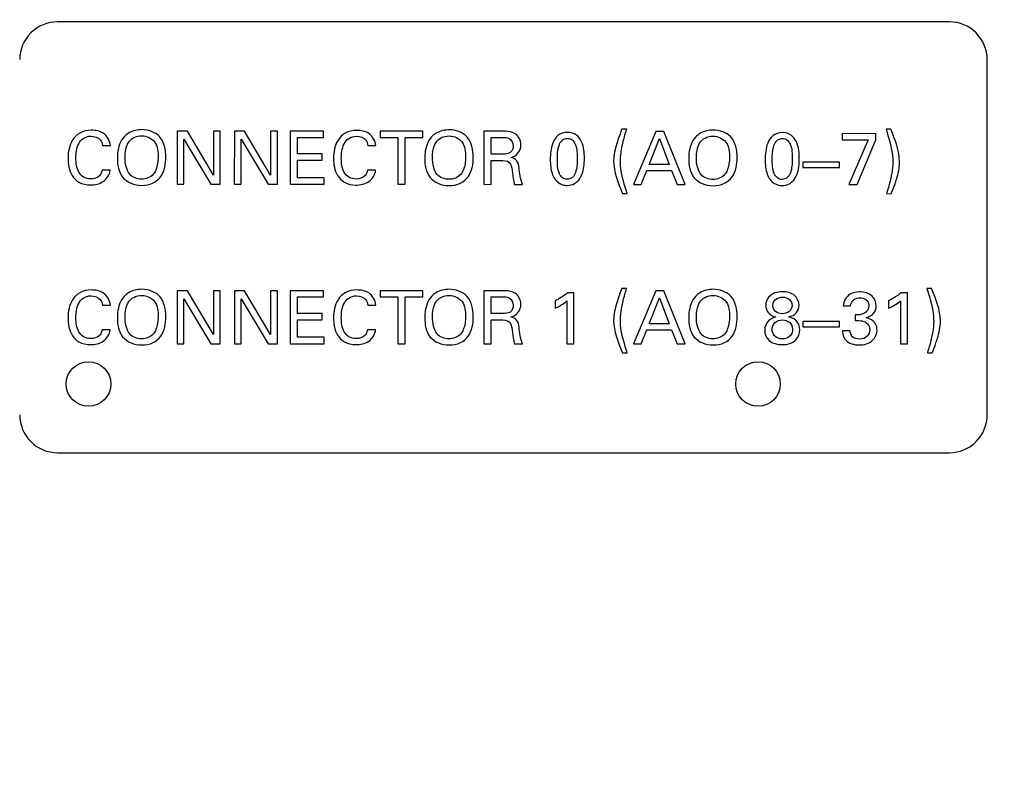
# Model space of a CAD drawing. Header units: inches. Extents: x 0 to 34, y 0 to 22.
# Tile 16 of 60: x 15.7 to 17, y 6 to 7. Entities that reach past the tile are written whole.
import ezdxf

# ---------------------------------------------------------------- set-up
doc = ezdxf.new("R2010")
doc.units = ezdxf.units.IN
doc.header["$LTSCALE"] = 1.87
doc.header["$MEASUREMENT"] = 0
doc.layers.get('0').update_dxf_attribs({"linetype": 'CONTINUOUS'})
doc.layers.add('DIMENSIONS', color=7, linetype='CONTINUOUS')
doc.styles.get("Standard").update_dxf_attribs({"font": 'txt', "width": 0.8})
doc.dimstyles.new('DIMSTYLE_1', dxfattribs={"dimtxt": 0.125, "dimasz": 0.18, "dimexe": 0.125, "dimexo": 0.0625, "dimgap": 0.0625, "dimtad": 0, "dimtih": 1, "dimtoh": 1, "dimzin": 4, "dimdsep": 46, "dimtxsty": 'STANDARD', "dimblk": '_FILLED', "dimblk1": '_FILLED', "dimblk2": '_FILLED', "dimcen": 0.09, "dimadec": 0, "dimazin": 0, "dimtp": 0.005, "dimtm": 0.005, "dimtfac": 1, "dimtofl": 0, "dimtmove": 0, "dimatfit": 3, "dimldrblk": '_FILLED', "dimfxl": 1, "dimtolj": 1, "dimtzin": 4, "dimarcsym": 0})

# ---------------------------------------------------------------- blocks, each defined once
blk = doc.blocks.new('_FILLED')
at = {"color": 0, "linetype": 'BYBLOCK'}
blk.add_solid([(0, 0), (-1, 0.1736), (-1, -0.1736)], dxfattribs=at)
blk = doc.blocks.new('*D0')
at = {"layer": 'DIMENSIONS', "color": 2, "linetype": 'CONTINUOUS'}
for p, q in [((17.0229, 8.8005), (14.0448, 8.8005)), ((14.1698, 8.8005), (14.1698, 6.3565)), ((14.1698, 3.6625), (14.1698, 6.1065)), ((16.8189, 3.6625), (14.0448, 3.6625))]:
    blk.add_line(p, q, dxfattribs=at)
at = {"layer": 'DIMENSIONS', "color": 2, "linetype": 'CONTINUOUS', "xscale": 0.18, "yscale": 0.18, "zscale": 0.18}
for p, rotation in [((14.1698, 8.8005), 90), ((14.1698, 3.6625), 270)]:
    blk.add_blockref('_FILLED', p, dxfattribs=dict(at, rotation=rotation))
at = {"layer": 'DIMENSIONS', "color": 2, "linetype": 'CONTINUOUS', "insert": (14.1698, 6.294), "char_height": 0.125, "width": 1.425, "attachment_point": 2, "line_spacing_factor": 0.9}
blk.add_mtext('(5.14{\\Ftxt.shx;\\W1.000000;\\H0.125000; }[130.5])', dxfattribs=at)
blk = doc.blocks.new('*D1')
at = {"layer": 'DIMENSIONS', "color": 2, "linetype": 'CONTINUOUS'}
for p, q in [((23.9936, 6.528), (23.9936, 2.7896)), ((15.4262, 4.9543), (15.4262, 2.7896)), ((15.4262, 2.9146), (18.9349, 2.9146)), ((23.9936, 2.9146), (20.4849, 2.9146))]:
    blk.add_line(p, q, dxfattribs=at)
at = {"layer": 'DIMENSIONS', "color": 2, "linetype": 'CONTINUOUS', "xscale": 0.18, "yscale": 0.18, "zscale": 0.18, "rotation": 180}
blk.add_blockref('_FILLED', (15.4262, 2.9146), dxfattribs=at)
at = {"layer": 'DIMENSIONS', "color": 2, "linetype": 'CONTINUOUS', "xscale": 0.18, "yscale": 0.18, "zscale": 0.18}
blk.add_blockref('_FILLED', (23.9936, 2.9146), dxfattribs=at)
at = {"layer": 'DIMENSIONS', "color": 2, "linetype": 'CONTINUOUS', "insert": (19.7099, 2.9771), "char_height": 0.125, "width": 1.425, "attachment_point": 2, "line_spacing_factor": 0.9}
blk.add_mtext('(8.57{\\Ftxt.shx;\\W1.000000;\\H0.125000; }[217.6])', dxfattribs=at)

msp = doc.modelspace()

# ---------------------------------------------------------------- linework, layer by layer
at = {"color": 7, "linetype": 'CONTINUOUS'}
for p, q in [((16.9651, 7.0174), (15.7851, 7.0174)), ((17.0151, 6.4974), (17.0151, 6.9674)), ((15.9435, 6.8729), (15.9434, 6.8027)), ((15.957, 6.8729), (15.9435, 6.8729)), ((15.9915, 6.8148), (15.957, 6.8729)), ((15.9915, 6.8729), (15.9915, 6.8148)), ((16.0005, 6.8729), (15.9915, 6.8729)), ((16.0004, 6.8027), (16.0005, 6.8729)), ((16.0191, 6.8729), (16.019, 6.8027)), ((16.0326, 6.8729), (16.0191, 6.8729)), ((16.0671, 6.8148), (16.0326, 6.8729)), ((16.0671, 6.8729), (16.0671, 6.8148)), ((16.0761, 6.8729), (16.0671, 6.8729)), ((16.076, 6.8026), (16.0761, 6.8729)), ((16.0929, 6.8728), (16.0928, 6.8026)), ((16.1369, 6.8728), (16.0929, 6.8728)), ((16.1369, 6.8645), (16.1369, 6.8728)), ((16.2118, 6.8728), (16.2118, 6.8645)), ((16.2685, 6.8727), (16.2118, 6.8728)), ((16.2685, 6.8645), (16.2685, 6.8727)), ((16.3493, 6.8727), (16.3492, 6.8025)), ((16.3743, 6.8727), (16.3493, 6.8727)), ((16.5383, 6.8755), (16.5318, 6.8755)), ((16.5767, 6.8725), (16.5471, 6.8023)), ((16.5871, 6.8725), (16.5767, 6.8725)), ((16.6154, 6.8023), (16.5871, 6.8725)), ((16.8232, 6.8695), (16.8232, 6.8614)), ((16.8677, 6.8694), (16.8232, 6.8695)), ((16.8677, 6.8613), (16.8677, 6.8694)), ((16.8876, 6.8753), (16.8813, 6.8753)), ((15.8446, 6.854), (15.855, 6.854)), ((15.9523, 6.8027), (15.9523, 6.8623)), ((15.9523, 6.8623), (15.988, 6.8027)), ((16.0279, 6.8027), (16.0279, 6.8623)), ((16.0279, 6.8623), (16.0636, 6.8026)), ((16.1026, 6.8427), (16.1026, 6.8646)), ((16.1026, 6.8646), (16.1369, 6.8645)), ((16.1958, 6.8538), (16.2062, 6.8538)), ((16.2118, 6.8645), (16.2353, 6.8645)), ((16.2353, 6.8645), (16.2353, 6.8025)), ((16.2449, 6.8025), (16.2449, 6.8645)), ((16.2449, 6.8645), (16.2685, 6.8645)), ((16.3587, 6.8424), (16.3587, 6.8645)), ((16.3587, 6.8645), (16.3741, 6.8645)), ((16.5678, 6.8285), (16.5814, 6.8629)), ((16.5814, 6.8629), (16.5943, 6.8285)), ((16.8232, 6.8614), (16.8578, 6.8614)), ((16.8578, 6.8614), (16.8319, 6.8021)), ((16.8429, 6.8021), (16.8677, 6.8613)), ((16.1353, 6.8427), (16.1026, 6.8427)), ((16.1353, 6.8345), (16.1353, 6.8427)), ((16.374, 6.8424), (16.3587, 6.8424)), ((16.1026, 6.8112), (16.1026, 6.8345)), ((16.1026, 6.8345), (16.1353, 6.8345)), ((16.3588, 6.8024), (16.3589, 6.8342)), ((16.3589, 6.8342), (16.3711, 6.8341)), ((16.5943, 6.8285), (16.5678, 6.8285)), ((16.7712, 6.8317), (16.7712, 6.8247)), ((16.8198, 6.8316), (16.7712, 6.8317)), ((16.8198, 6.8246), (16.8198, 6.8316)), ((15.8548, 6.8212), (15.8441, 6.8212)), ((16.206, 6.821), (16.1952, 6.821)), ((16.5571, 6.8023), (16.5647, 6.8206)), ((16.5647, 6.8206), (16.5973, 6.8206)), ((16.5973, 6.8206), (16.6048, 6.8023)), ((16.7712, 6.8247), (16.8198, 6.8246)), ((15.9434, 6.8027), (15.9523, 6.8027)), ((15.988, 6.8027), (16.0004, 6.8027)), ((16.019, 6.8027), (16.0279, 6.8027)), ((16.0636, 6.8026), (16.076, 6.8026)), ((16.0928, 6.8026), (16.1377, 6.8026)), ((16.1377, 6.8111), (16.1026, 6.8112)), ((16.1377, 6.8026), (16.1377, 6.8111)), ((16.2353, 6.8025), (16.2449, 6.8025)), ((16.3492, 6.8025), (16.3588, 6.8024)), ((16.3897, 6.8024), (16.4001, 6.8024)), ((16.5471, 6.8023), (16.5571, 6.8023)), ((16.6048, 6.8023), (16.6154, 6.8023)), ((16.8319, 6.8021), (16.8429, 6.8021)), ((16.5325, 6.7904), (16.5388, 6.7904)), ((16.8818, 6.7902), (16.8882, 6.7901)), ((15.9434, 6.6617), (15.9434, 6.5915)), ((15.957, 6.6617), (15.9434, 6.6617)), ((15.9915, 6.6037), (15.957, 6.6617)), ((15.9915, 6.6617), (15.9915, 6.6037)), ((16.0004, 6.6617), (15.9915, 6.6617)), ((16.0004, 6.5915), (16.0004, 6.6617)), ((16.0191, 6.6617), (16.0191, 6.5915)), ((16.0326, 6.6617), (16.0191, 6.6617)), ((16.0671, 6.6037), (16.0326, 6.6617)), ((16.0671, 6.6617), (16.0671, 6.6037)), ((16.0761, 6.6617), (16.0671, 6.6617)), ((16.0761, 6.5915), (16.0761, 6.6617)), ((16.0929, 6.6617), (16.0929, 6.5915)), ((16.1369, 6.6617), (16.0929, 6.6617)), ((16.1369, 6.6535), (16.1369, 6.6617)), ((16.2118, 6.6617), (16.2118, 6.6535)), ((16.2685, 6.6617), (16.2118, 6.6617)), ((16.2685, 6.6535), (16.2685, 6.6617)), ((16.3492, 6.6617), (16.3492, 6.5915)), ((16.3743, 6.6617), (16.3492, 6.6617)), ((16.4684, 6.6588), (16.4598, 6.6588)), ((16.4684, 6.5915), (16.4684, 6.6588)), ((16.5382, 6.6647), (16.5318, 6.6647)), ((16.5766, 6.6617), (16.5471, 6.5915)), ((16.5871, 6.6617), (16.5766, 6.6617)), ((16.6155, 6.5915), (16.5871, 6.6617)), ((16.9095, 6.6588), (16.9009, 6.6588)), ((16.9095, 6.5915), (16.9095, 6.6588)), ((16.9416, 6.6647), (16.9353, 6.6647)), ((15.9523, 6.5915), (15.9523, 6.6511)), ((15.9523, 6.6511), (15.988, 6.5915)), ((16.0279, 6.5915), (16.0279, 6.6511)), ((16.0279, 6.6511), (16.0636, 6.5915)), ((16.1026, 6.6316), (16.1026, 6.6535)), ((16.1026, 6.6535), (16.1369, 6.6535)), ((16.2118, 6.6535), (16.2353, 6.6535)), ((16.2353, 6.6535), (16.2353, 6.5915)), ((16.2449, 6.5915), (16.2449, 6.6535)), ((16.2449, 6.6535), (16.2685, 6.6535)), ((16.3587, 6.6315), (16.3587, 6.6536)), ((16.3587, 6.6536), (16.374, 6.6536)), ((16.4434, 6.6482), (16.4434, 6.6385)), ((16.4591, 6.6482), (16.4591, 6.5915)), ((16.5678, 6.6177), (16.5814, 6.6521)), ((16.5814, 6.6521), (16.5943, 6.6177)), ((16.8845, 6.6482), (16.8845, 6.6385)), ((16.9002, 6.6482), (16.9002, 6.5915)), ((15.8446, 6.6428), (15.855, 6.6428)), ((16.1353, 6.6316), (16.1026, 6.6316)), ((16.1353, 6.6234), (16.1353, 6.6316)), ((16.1957, 6.6428), (16.2062, 6.6428)), ((16.374, 6.6315), (16.3587, 6.6315)), ((16.8245, 6.6417), (16.8344, 6.6417)), ((16.1026, 6.6001), (16.1026, 6.6234)), ((16.1026, 6.6234), (16.1353, 6.6234)), ((16.3589, 6.5915), (16.3589, 6.6232)), ((16.3589, 6.6232), (16.3711, 6.6232)), ((16.5943, 6.6177), (16.5678, 6.6177)), ((16.7712, 6.621), (16.7712, 6.614)), ((16.8198, 6.621), (16.7712, 6.621)), ((16.8198, 6.614), (16.8198, 6.621)), ((16.8405, 6.63), (16.8405, 6.6222)), ((15.8548, 6.61), (15.8441, 6.61)), ((16.206, 6.61), (16.1953, 6.61)), ((16.5571, 6.5915), (16.5647, 6.6098)), ((16.5647, 6.6098), (16.5973, 6.6098)), ((16.5973, 6.6098), (16.6049, 6.5915)), ((16.7712, 6.614), (16.8198, 6.614)), ((16.8338, 6.6088), (16.8235, 6.6088)), ((15.9434, 6.5915), (15.9523, 6.5915)), ((15.988, 6.5915), (16.0004, 6.5915)), ((16.0191, 6.5915), (16.0279, 6.5915)), ((16.0636, 6.5915), (16.0761, 6.5915)), ((16.0929, 6.5915), (16.1377, 6.5915)), ((16.1377, 6.6001), (16.1026, 6.6001)), ((16.1377, 6.5915), (16.1377, 6.6001)), ((16.2353, 6.5915), (16.2449, 6.5915)), ((16.3492, 6.5915), (16.3589, 6.5915)), ((16.3897, 6.5915), (16.4001, 6.5915)), ((16.4591, 6.5915), (16.4684, 6.5915)), ((16.5471, 6.5915), (16.5571, 6.5915)), ((16.6049, 6.5915), (16.6155, 6.5915)), ((16.9002, 6.5915), (16.9095, 6.5915)), ((16.5325, 6.5796), (16.5388, 6.5796)), ((16.9359, 6.5796), (16.9423, 6.5796)), ((15.7851, 6.4474), (16.9651, 6.4474))]:
    msp.add_line(p, q, dxfattribs=at)
for centre in [(15.8261, 6.5383), (16.7119, 6.5383)]:
    msp.add_circle(centre, 0.0295, dxfattribs=at)
for centre, start, end in [((15.7851, 6.9674), 89.9992, 180.0003), ((16.9651, 6.9674), 359.9985, 90.0015), ((15.7851, 6.4974), 180.0009, 270.0011), ((16.9651, 6.4974), 269.9981, 0.0003)]:
    msp.add_arc(centre, 0.05, start, end, dxfattribs=at)
for points, knots in [([(15.8298, 6.874), (15.8246, 6.874), (15.8145, 6.8721), (15.8014, 6.8587), (15.7991, 6.8454), (15.799, 6.8371)], [0, 0, 0, 0, 0.294144, 0.539315, 1, 1, 1, 1]), ([(15.8095, 6.8372), (15.8095, 6.8436), (15.8105, 6.8536), (15.8188, 6.8645), (15.8259, 6.8662), (15.8294, 6.8662)], [0, 0, 0, 0, 0.488872, 0.728879, 1, 1, 1, 1]), ([(15.8294, 6.8662), (15.8339, 6.8662), (15.8421, 6.8637), (15.8442, 6.8565), (15.8446, 6.854)], [0, 0, 0, 0, 0.643984, 1, 1, 1, 1]), ([(15.855, 6.854), (15.8545, 6.8602), (15.8476, 6.8721), (15.8353, 6.874), (15.8298, 6.874)], [0, 0, 0, 0, 0.531003, 1, 1, 1, 1]), ([(15.8734, 6.8654), (15.8681, 6.8597), (15.8647, 6.8494), (15.8643, 6.8396), (15.8643, 6.8374)], [0, 0, 0, 0, 0.778295, 1, 1, 1, 1]), ([(15.8968, 6.8748), (15.8907, 6.8748), (15.8818, 6.8728), (15.8751, 6.8672), (15.8734, 6.8654)], [0, 0, 0, 0, 0.707152, 1, 1, 1, 1]), ([(15.8745, 6.838), (15.8745, 6.8447), (15.8757, 6.8554), (15.8859, 6.8655), (15.8931, 6.8666), (15.8969, 6.8666)], [0, 0, 0, 0, 0.494301, 0.72472, 1, 1, 1, 1]), ([(15.9285, 6.8385), (15.9285, 6.848), (15.9247, 6.8681), (15.9051, 6.8748), (15.8968, 6.8748)], [0, 0, 0, 0, 0.532711, 1, 1, 1, 1]), ([(15.8969, 6.8666), (15.9031, 6.8666), (15.9173, 6.8601), (15.9182, 6.8455), (15.9182, 6.8386)], [0, 0, 0, 0, 0.474069, 1, 1, 1, 1]), ([(16.181, 6.8738), (16.1757, 6.8738), (16.1656, 6.8718), (16.1526, 6.8585), (16.1502, 6.8452), (16.1502, 6.8369)], [0, 0, 0, 0, 0.294151, 0.539325, 1, 1, 1, 1]), ([(16.1606, 6.837), (16.1606, 6.8434), (16.1616, 6.8534), (16.17, 6.8643), (16.177, 6.866), (16.1806, 6.866)], [0, 0, 0, 0, 0.488875, 0.728884, 1, 1, 1, 1]), ([(16.1806, 6.866), (16.1851, 6.866), (16.1933, 6.8635), (16.1954, 6.8563), (16.1958, 6.8538)], [0, 0, 0, 0, 0.643998, 1, 1, 1, 1]), ([(16.2062, 6.8538), (16.2057, 6.8599), (16.1988, 6.8718), (16.1864, 6.8738), (16.181, 6.8738)], [0, 0, 0, 0, 0.531016, 1, 1, 1, 1]), ([(16.28, 6.8651), (16.2748, 6.8595), (16.2714, 6.8492), (16.271, 6.8393), (16.271, 6.8371)], [0, 0, 0, 0, 0.778286, 1, 1, 1, 1]), ([(16.3035, 6.8746), (16.2974, 6.8746), (16.2884, 6.8725), (16.2817, 6.867), (16.28, 6.8651)], [0, 0, 0, 0, 0.707155, 1, 1, 1, 1]), ([(16.2812, 6.8377), (16.2812, 6.8445), (16.2824, 6.8551), (16.2926, 6.8652), (16.2998, 6.8664), (16.3036, 6.8664)], [0, 0, 0, 0, 0.494307, 0.724729, 1, 1, 1, 1]), ([(16.3352, 6.8383), (16.3352, 6.8477), (16.3313, 6.8678), (16.3118, 6.8746), (16.3035, 6.8746)], [0, 0, 0, 0, 0.532713, 1, 1, 1, 1]), ([(16.3036, 6.8664), (16.3097, 6.8664), (16.324, 6.8598), (16.3249, 6.8452), (16.3249, 6.8384)], [0, 0, 0, 0, 0.474103, 1, 1, 1, 1]), ([(16.3905, 6.8694), (16.3868, 6.8717), (16.3809, 6.8726), (16.3755, 6.8727), (16.3743, 6.8727)], [0, 0, 0, 0, 0.799758, 1, 1, 1, 1]), ([(16.4596, 6.8711), (16.4552, 6.8711), (16.4462, 6.8684), (16.4379, 6.8541), (16.437, 6.8426), (16.437, 6.8353)], [0, 0, 0, 0, 0.280474, 0.535567, 1, 1, 1, 1]), ([(16.4822, 6.8368), (16.4822, 6.8442), (16.4813, 6.8557), (16.4722, 6.8689), (16.4638, 6.8711), (16.4596, 6.8711)], [0, 0, 0, 0, 0.483624, 0.726464, 1, 1, 1, 1]), ([(16.5318, 6.8755), (16.5301, 6.8712), (16.5277, 6.8648), (16.5256, 6.8584), (16.5249, 6.8563)], [0, 0, 0, 0, 0.685096, 1, 1, 1, 1]), ([(16.5325, 6.8549), (16.5338, 6.8605), (16.5356, 6.8674), (16.5378, 6.8742), (16.5383, 6.8755)], [0, 0, 0, 0, 0.806944, 1, 1, 1, 1]), ([(16.6527, 6.8743), (16.6466, 6.8743), (16.6377, 6.8723), (16.631, 6.8668), (16.6293, 6.8649)], [0, 0, 0, 0, 0.707171, 1, 1, 1, 1]), ([(16.6304, 6.8375), (16.6304, 6.8442), (16.6316, 6.8549), (16.6418, 6.865), (16.649, 6.8662), (16.6528, 6.8662)], [0, 0, 0, 0, 0.49431, 0.724722, 1, 1, 1, 1]), ([(16.6844, 6.838), (16.6844, 6.8475), (16.6806, 6.8676), (16.661, 6.8743), (16.6527, 6.8743)], [0, 0, 0, 0, 0.532702, 1, 1, 1, 1]), ([(16.6528, 6.8662), (16.659, 6.8662), (16.6732, 6.8596), (16.6741, 6.845), (16.6741, 6.8381)], [0, 0, 0, 0, 0.474082, 1, 1, 1, 1]), ([(16.744, 6.8709), (16.7396, 6.8709), (16.7306, 6.8682), (16.7223, 6.8539), (16.7214, 6.8424), (16.7214, 6.8351)], [0, 0, 0, 0, 0.280474, 0.535567, 1, 1, 1, 1]), ([(16.7665, 6.8366), (16.7665, 6.844), (16.7656, 6.8555), (16.7565, 6.8687), (16.7482, 6.8709), (16.744, 6.8709)], [0, 0, 0, 0, 0.483619, 0.726461, 1, 1, 1, 1]), ([(16.8813, 6.8753), (16.8846, 6.8643), (16.8893, 6.85), (16.8903, 6.8352), (16.8903, 6.8319)], [0, 0, 0, 0, 0.775341, 1, 1, 1, 1]), ([(16.3741, 6.8645), (16.3769, 6.8645), (16.3841, 6.8644), (16.388, 6.8569), (16.388, 6.8531)], [0, 0, 0, 0, 0.42927, 1, 1, 1, 1]), ([(16.388, 6.8531), (16.388, 6.8501), (16.3866, 6.8463), (16.3837, 6.8442), (16.3833, 6.844)], [0, 0, 0, 0, 0.846376, 1, 1, 1, 1]), ([(16.4464, 6.8358), (16.4464, 6.8419), (16.4466, 6.8507), (16.4518, 6.8613), (16.4572, 6.8633), (16.4597, 6.8633)], [0, 0, 0, 0, 0.546662, 0.777001, 1, 1, 1, 1]), ([(16.4597, 6.8633), (16.4619, 6.8633), (16.4667, 6.8619), (16.4727, 6.8518), (16.4727, 6.8426), (16.4727, 6.8359)], [0, 0, 0, 0, 0.198907, 0.404948, 1, 1, 1, 1]), ([(16.5298, 6.8339), (16.5298, 6.8388), (16.5306, 6.8459), (16.532, 6.8528), (16.5325, 6.8549)], [0, 0, 0, 0, 0.701014, 1, 1, 1, 1]), ([(16.6293, 6.8649), (16.624, 6.8593), (16.6206, 6.8489), (16.6202, 6.8391), (16.6202, 6.8369)], [0, 0, 0, 0, 0.778295, 1, 1, 1, 1]), ([(16.7307, 6.8356), (16.7307, 6.8417), (16.731, 6.8506), (16.7362, 6.8612), (16.7416, 6.8631), (16.7441, 6.8631)], [0, 0, 0, 0, 0.546662, 0.777001, 1, 1, 1, 1]), ([(16.7441, 6.8631), (16.7463, 6.8631), (16.7511, 6.8617), (16.7571, 6.8516), (16.7571, 6.8424), (16.7571, 6.8358)], [0, 0, 0, 0, 0.198907, 0.404948, 1, 1, 1, 1]), ([(16.3833, 6.844), (16.381, 6.8426), (16.3777, 6.8425), (16.3745, 6.8424), (16.374, 6.8424)], [0, 0, 0, 0, 0.838121, 1, 1, 1, 1]), ([(16.385, 6.838), (16.3871, 6.8386), (16.3902, 6.8398), (16.3926, 6.8419), (16.3933, 6.8426)], [0, 0, 0, 0, 0.689333, 1, 1, 1, 1]), ([(15.799, 6.8371), (15.799, 6.8293), (15.8011, 6.8166), (15.8135, 6.8036), (15.8234, 6.8017), (15.8285, 6.8017)], [0, 0, 0, 0, 0.454454, 0.70045, 1, 1, 1, 1]), ([(15.8293, 6.8097), (15.8259, 6.8097), (15.8193, 6.811), (15.8104, 6.8209), (15.8095, 6.8309), (15.8095, 6.8372)], [0, 0, 0, 0, 0.266918, 0.497773, 1, 1, 1, 1]), ([(15.8643, 6.8374), (15.8643, 6.8286), (15.8671, 6.8087), (15.8869, 6.8011), (15.896, 6.8011)], [0, 0, 0, 0, 0.492125, 1, 1, 1, 1]), ([(15.896, 6.8011), (15.9013, 6.8011), (15.9113, 6.8026), (15.9261, 6.8153), (15.9285, 6.8296), (15.9285, 6.8385)], [0, 0, 0, 0, 0.286362, 0.521917, 1, 1, 1, 1]), ([(15.9182, 6.8386), (15.9182, 6.8329), (15.9172, 6.8246), (15.9133, 6.8175), (15.9118, 6.8158)], [0, 0, 0, 0, 0.71796, 1, 1, 1, 1]), ([(16.1502, 6.8369), (16.1502, 6.8291), (16.1523, 6.8164), (16.1647, 6.8034), (16.1745, 6.8015), (16.1797, 6.8015)], [0, 0, 0, 0, 0.454451, 0.700449, 1, 1, 1, 1]), ([(16.1805, 6.8095), (16.1771, 6.8095), (16.1704, 6.8108), (16.1616, 6.8207), (16.1606, 6.8306), (16.1606, 6.837)], [0, 0, 0, 0, 0.2669, 0.497747, 1, 1, 1, 1]), ([(16.271, 6.8371), (16.271, 6.8284), (16.2737, 6.8085), (16.2936, 6.8008), (16.3027, 6.8008)], [0, 0, 0, 0, 0.492111, 1, 1, 1, 1]), ([(16.3027, 6.8008), (16.308, 6.8008), (16.318, 6.8024), (16.3327, 6.815), (16.3352, 6.8294), (16.3352, 6.8383)], [0, 0, 0, 0, 0.286364, 0.521919, 1, 1, 1, 1]), ([(16.3249, 6.8384), (16.3249, 6.8326), (16.3239, 6.8244), (16.32, 6.8173), (16.3185, 6.8155)], [0, 0, 0, 0, 0.717989, 1, 1, 1, 1]), ([(16.3711, 6.8341), (16.3751, 6.8341), (16.3845, 6.8338), (16.3861, 6.8247), (16.3865, 6.821)], [0, 0, 0, 0, 0.520549, 1, 1, 1, 1]), ([(16.3957, 6.8245), (16.3954, 6.8278), (16.394, 6.8346), (16.3878, 6.8373), (16.385, 6.838)], [0, 0, 0, 0, 0.536596, 1, 1, 1, 1]), ([(16.437, 6.8353), (16.437, 6.8288), (16.4377, 6.8207), (16.4408, 6.8135), (16.4414, 6.8122)], [0, 0, 0, 0, 0.824927, 1, 1, 1, 1]), ([(16.4595, 6.8091), (16.4572, 6.8091), (16.4525, 6.8105), (16.4466, 6.8204), (16.4464, 6.8294), (16.4464, 6.8358)], [0, 0, 0, 0, 0.204011, 0.415898, 1, 1, 1, 1]), ([(16.4727, 6.8359), (16.4727, 6.8299), (16.4723, 6.8212), (16.4671, 6.811), (16.4619, 6.8091), (16.4595, 6.8091)], [0, 0, 0, 0, 0.549702, 0.779225, 1, 1, 1, 1]), ([(16.4728, 6.8062), (16.4781, 6.8111), (16.4818, 6.8225), (16.4821, 6.8332), (16.4822, 6.8368)], [0, 0, 0, 0, 0.669804, 1, 1, 1, 1]), ([(16.5388, 6.7904), (16.5354, 6.8014), (16.5307, 6.8156), (16.5298, 6.8305), (16.5298, 6.8339)], [0, 0, 0, 0, 0.77461, 1, 1, 1, 1]), ([(16.6202, 6.8369), (16.6202, 6.8281), (16.623, 6.8083), (16.6428, 6.8006), (16.6519, 6.8006)], [0, 0, 0, 0, 0.492121, 1, 1, 1, 1]), ([(16.6519, 6.8006), (16.6572, 6.8006), (16.6672, 6.8021), (16.682, 6.8148), (16.6844, 6.8292), (16.6844, 6.838)], [0, 0, 0, 0, 0.286356, 0.521905, 1, 1, 1, 1]), ([(16.6741, 6.8381), (16.6741, 6.8324), (16.6731, 6.8242), (16.6692, 6.817), (16.6677, 6.8153)], [0, 0, 0, 0, 0.717989, 1, 1, 1, 1]), ([(16.7214, 6.8351), (16.7214, 6.8286), (16.722, 6.8205), (16.7251, 6.8133), (16.7257, 6.812)], [0, 0, 0, 0, 0.824927, 1, 1, 1, 1]), ([(16.7438, 6.8089), (16.7416, 6.8089), (16.7368, 6.8104), (16.7309, 6.8202), (16.7307, 6.8292), (16.7307, 6.8356)], [0, 0, 0, 0, 0.204011, 0.415898, 1, 1, 1, 1]), ([(16.7571, 6.8358), (16.7571, 6.8297), (16.7567, 6.821), (16.7514, 6.8108), (16.7463, 6.8089), (16.7438, 6.8089)], [0, 0, 0, 0, 0.549702, 0.779225, 1, 1, 1, 1]), ([(16.7572, 6.806), (16.7625, 6.8109), (16.7662, 6.8224), (16.7665, 6.833), (16.7665, 6.8366)], [0, 0, 0, 0, 0.669804, 1, 1, 1, 1]), ([(16.8903, 6.8319), (16.8903, 6.8269), (16.8895, 6.8198), (16.888, 6.8129), (16.8875, 6.8109)], [0, 0, 0, 0, 0.702919, 1, 1, 1, 1]), ([(15.8285, 6.8017), (15.8344, 6.8017), (15.8468, 6.804), (15.8542, 6.8154), (15.8548, 6.8212)], [0, 0, 0, 0, 0.502469, 1, 1, 1, 1]), ([(15.8441, 6.8212), (15.8438, 6.8194), (15.8429, 6.8167), (15.8413, 6.8145), (15.8407, 6.8139)], [0, 0, 0, 0, 0.684845, 1, 1, 1, 1]), ([(16.1797, 6.8015), (16.1856, 6.8015), (16.198, 6.8037), (16.2053, 6.8152), (16.206, 6.821)], [0, 0, 0, 0, 0.502473, 1, 1, 1, 1]), ([(16.1952, 6.821), (16.1949, 6.8192), (16.1941, 6.8165), (16.1924, 6.8143), (16.1918, 6.8136)], [0, 0, 0, 0, 0.684865, 1, 1, 1, 1]), ([(16.3865, 6.821), (16.3871, 6.8162), (16.3878, 6.8099), (16.3892, 6.8038), (16.3897, 6.8024)], [0, 0, 0, 0, 0.774515, 1, 1, 1, 1]), ([(16.4414, 6.8122), (16.4437, 6.8075), (16.45, 6.802), (16.4573, 6.801), (16.4594, 6.801)], [0, 0, 0, 0, 0.714912, 1, 1, 1, 1]), ([(16.4594, 6.801), (16.4627, 6.801), (16.4677, 6.8022), (16.4717, 6.8051), (16.4728, 6.8062)], [0, 0, 0, 0, 0.687522, 1, 1, 1, 1]), ([(16.7257, 6.812), (16.728, 6.8074), (16.7343, 6.8018), (16.7417, 6.8008), (16.7437, 6.8008)], [0, 0, 0, 0, 0.714912, 1, 1, 1, 1]), ([(16.7437, 6.8008), (16.7471, 6.8008), (16.7521, 6.802), (16.7561, 6.8049), (16.7572, 6.806)], [0, 0, 0, 0, 0.687522, 1, 1, 1, 1]), ([(16.8875, 6.8109), (16.8863, 6.8052), (16.8844, 6.7983), (16.8822, 6.7915), (16.8818, 6.7902)], [0, 0, 0, 0, 0.805343, 1, 1, 1, 1]), ([(16.8882, 6.7901), (16.8899, 6.7945), (16.8924, 6.8009), (16.8945, 6.8074), (16.8951, 6.8094)], [0, 0, 0, 0, 0.685705, 1, 1, 1, 1]), ([(15.8298, 6.6627), (15.8245, 6.6627), (15.8145, 6.6608), (15.8014, 6.6474), (15.799, 6.6341), (15.799, 6.6259)], [0, 0, 0, 0, 0.294152, 0.539325, 1, 1, 1, 1]), ([(15.855, 6.6428), (15.8545, 6.6489), (15.8476, 6.6608), (15.8352, 6.6627), (15.8298, 6.6627)], [0, 0, 0, 0, 0.53102, 1, 1, 1, 1]), ([(15.8968, 6.6636), (15.8907, 6.6636), (15.8817, 6.6616), (15.875, 6.656), (15.8733, 6.6542)], [0, 0, 0, 0, 0.707154, 1, 1, 1, 1]), ([(15.9285, 6.6273), (15.9285, 6.6368), (15.9246, 6.6569), (15.9051, 6.6636), (15.8968, 6.6636)], [0, 0, 0, 0, 0.532749, 1, 1, 1, 1]), ([(16.181, 6.6627), (16.1757, 6.6627), (16.1656, 6.6608), (16.1526, 6.6474), (16.1502, 6.6341), (16.1502, 6.6259)], [0, 0, 0, 0, 0.294148, 0.539319, 1, 1, 1, 1]), ([(16.2062, 6.6428), (16.2057, 6.6489), (16.1988, 6.6608), (16.1864, 6.6627), (16.181, 6.6627)], [0, 0, 0, 0, 0.531003, 1, 1, 1, 1]), ([(16.3035, 6.6636), (16.2974, 6.6636), (16.2884, 6.6616), (16.2817, 6.656), (16.28, 6.6542)], [0, 0, 0, 0, 0.707146, 1, 1, 1, 1]), ([(16.3352, 6.6273), (16.3352, 6.6368), (16.3313, 6.6569), (16.3118, 6.6636), (16.3035, 6.6636)], [0, 0, 0, 0, 0.532749, 1, 1, 1, 1]), ([(16.3905, 6.6584), (16.3868, 6.6608), (16.3809, 6.6617), (16.3754, 6.6617), (16.3743, 6.6617)], [0, 0, 0, 0, 0.799771, 1, 1, 1, 1]), ([(16.4598, 6.6588), (16.4562, 6.6558), (16.4507, 6.6522), (16.445, 6.6491), (16.4434, 6.6482)], [0, 0, 0, 0, 0.725148, 1, 1, 1, 1]), ([(16.5318, 6.6647), (16.5301, 6.6603), (16.5276, 6.654), (16.5256, 6.6475), (16.5249, 6.6455)], [0, 0, 0, 0, 0.684996, 1, 1, 1, 1]), ([(16.5325, 6.644), (16.5337, 6.6497), (16.5356, 6.6566), (16.5378, 6.6634), (16.5382, 6.6647)], [0, 0, 0, 0, 0.807042, 1, 1, 1, 1]), ([(16.6527, 6.6636), (16.6466, 6.6636), (16.6376, 6.6616), (16.6309, 6.656), (16.6292, 6.6542)], [0, 0, 0, 0, 0.707154, 1, 1, 1, 1]), ([(16.6844, 6.6273), (16.6844, 6.6368), (16.6805, 6.6569), (16.661, 6.6636), (16.6527, 6.6636)], [0, 0, 0, 0, 0.532749, 1, 1, 1, 1]), ([(16.7439, 6.6604), (16.7376, 6.6604), (16.726, 6.6569), (16.7221, 6.6461), (16.7221, 6.642)], [0, 0, 0, 0, 0.606675, 1, 1, 1, 1]), ([(16.7662, 6.6424), (16.7662, 6.6471), (16.7612, 6.6581), (16.7496, 6.6604), (16.7439, 6.6604)], [0, 0, 0, 0, 0.449765, 1, 1, 1, 1]), ([(16.8463, 6.6601), (16.842, 6.6601), (16.8311, 6.6586), (16.8248, 6.6477), (16.8245, 6.6417)], [0, 0, 0, 0, 0.421315, 1, 1, 1, 1]), ([(16.8683, 6.6419), (16.8683, 6.6465), (16.8636, 6.6574), (16.8522, 6.6601), (16.8463, 6.6601)], [0, 0, 0, 0, 0.440882, 1, 1, 1, 1]), ([(16.9009, 6.6588), (16.8973, 6.6558), (16.8918, 6.6522), (16.8861, 6.6491), (16.8845, 6.6482)], [0, 0, 0, 0, 0.725148, 1, 1, 1, 1]), ([(16.9353, 6.6647), (16.9386, 6.6537), (16.9434, 6.6395), (16.9443, 6.6246), (16.9443, 6.6213)], [0, 0, 0, 0, 0.775314, 1, 1, 1, 1]), ([(15.8095, 6.626), (15.8095, 6.6324), (15.8105, 6.6423), (15.8188, 6.6533), (15.8258, 6.6549), (15.8294, 6.6549)], [0, 0, 0, 0, 0.488879, 0.728886, 1, 1, 1, 1]), ([(15.8294, 6.6549), (15.8339, 6.6549), (15.8421, 6.6524), (15.8442, 6.6452), (15.8446, 6.6428)], [0, 0, 0, 0, 0.644002, 1, 1, 1, 1]), ([(15.8733, 6.6542), (15.8681, 6.6485), (15.8647, 6.6382), (15.8643, 6.6283), (15.8643, 6.6261)], [0, 0, 0, 0, 0.778289, 1, 1, 1, 1]), ([(15.8745, 6.6267), (15.8745, 6.6335), (15.8757, 6.6442), (15.8859, 6.6542), (15.8931, 6.6554), (15.8969, 6.6554)], [0, 0, 0, 0, 0.49432, 0.724732, 1, 1, 1, 1]), ([(15.8969, 6.6554), (15.903, 6.6554), (15.9173, 6.6489), (15.9182, 6.6343), (15.9182, 6.6274)], [0, 0, 0, 0, 0.474098, 1, 1, 1, 1]), ([(16.1606, 6.626), (16.1606, 6.6324), (16.1616, 6.6423), (16.17, 6.6533), (16.177, 6.6549), (16.1806, 6.6549)], [0, 0, 0, 0, 0.488881, 0.728889, 1, 1, 1, 1]), ([(16.1806, 6.6549), (16.1851, 6.6549), (16.1932, 6.6524), (16.1954, 6.6452), (16.1957, 6.6428)], [0, 0, 0, 0, 0.643988, 1, 1, 1, 1]), ([(16.28, 6.6542), (16.2748, 6.6485), (16.2714, 6.6382), (16.271, 6.6283), (16.271, 6.6261)], [0, 0, 0, 0, 0.778293, 1, 1, 1, 1]), ([(16.2812, 6.6267), (16.2812, 6.6335), (16.2824, 6.6442), (16.2926, 6.6542), (16.2998, 6.6554), (16.3036, 6.6554)], [0, 0, 0, 0, 0.49432, 0.724732, 1, 1, 1, 1]), ([(16.3036, 6.6554), (16.3097, 6.6554), (16.324, 6.6489), (16.3249, 6.6343), (16.3249, 6.6274)], [0, 0, 0, 0, 0.474098, 1, 1, 1, 1]), ([(16.374, 6.6536), (16.3769, 6.6536), (16.3841, 6.6535), (16.388, 6.646), (16.388, 6.6422)], [0, 0, 0, 0, 0.429287, 1, 1, 1, 1]), ([(16.5298, 6.623), (16.5298, 6.628), (16.5306, 6.6351), (16.532, 6.642), (16.5325, 6.644)], [0, 0, 0, 0, 0.70102, 1, 1, 1, 1]), ([(16.6292, 6.6542), (16.624, 6.6485), (16.6206, 6.6382), (16.6202, 6.6283), (16.6202, 6.6261)], [0, 0, 0, 0, 0.778289, 1, 1, 1, 1]), ([(16.6304, 6.6267), (16.6304, 6.6335), (16.6316, 6.6442), (16.6418, 6.6542), (16.649, 6.6554), (16.6528, 6.6554)], [0, 0, 0, 0, 0.49432, 0.724732, 1, 1, 1, 1]), ([(16.6528, 6.6554), (16.6589, 6.6554), (16.6732, 6.6489), (16.6741, 6.6343), (16.6741, 6.6274)], [0, 0, 0, 0, 0.474098, 1, 1, 1, 1]), ([(16.7315, 6.6422), (16.7315, 6.6451), (16.7344, 6.6516), (16.7411, 6.6532), (16.7443, 6.6532)], [0, 0, 0, 0, 0.479962, 1, 1, 1, 1]), ([(16.7443, 6.6532), (16.7475, 6.6532), (16.7543, 6.6515), (16.7569, 6.645), (16.7569, 6.6422)], [0, 0, 0, 0, 0.538579, 1, 1, 1, 1]), ([(16.8344, 6.6417), (16.8347, 6.6449), (16.8377, 6.651), (16.844, 6.6523), (16.8466, 6.6523)], [0, 0, 0, 0, 0.545607, 1, 1, 1, 1]), ([(16.8466, 6.6523), (16.8496, 6.6523), (16.8561, 6.6512), (16.8585, 6.6447), (16.8585, 6.6417)], [0, 0, 0, 0, 0.499019, 1, 1, 1, 1]), ([(16.3833, 6.6331), (16.381, 6.6317), (16.3777, 6.6316), (16.3745, 6.6315), (16.374, 6.6315)], [0, 0, 0, 0, 0.837534, 1, 1, 1, 1]), ([(16.388, 6.6422), (16.388, 6.6392), (16.3866, 6.6354), (16.3837, 6.6333), (16.3833, 6.6331)], [0, 0, 0, 0, 0.846347, 1, 1, 1, 1]), ([(16.385, 6.6271), (16.3871, 6.6277), (16.3902, 6.6289), (16.3926, 6.631), (16.3933, 6.6317)], [0, 0, 0, 0, 0.689289, 1, 1, 1, 1]), ([(16.7221, 6.642), (16.7221, 6.6387), (16.7248, 6.6313), (16.7318, 6.6278), (16.7356, 6.627)], [0, 0, 0, 0, 0.459633, 1, 1, 1, 1]), ([(16.744, 6.6313), (16.7408, 6.6313), (16.7344, 6.633), (16.7315, 6.6393), (16.7315, 6.6422)], [0, 0, 0, 0, 0.518672, 1, 1, 1, 1]), ([(16.7569, 6.6422), (16.7569, 6.6393), (16.7539, 6.6328), (16.7472, 6.6313), (16.744, 6.6313)], [0, 0, 0, 0, 0.473794, 1, 1, 1, 1]), ([(16.7525, 6.6271), (16.7564, 6.6278), (16.7637, 6.6314), (16.7662, 6.6391), (16.7662, 6.6424)], [0, 0, 0, 0, 0.542772, 1, 1, 1, 1]), ([(16.8585, 6.6417), (16.8585, 6.6377), (16.8529, 6.6296), (16.8444, 6.6297), (16.8405, 6.63)], [0, 0, 0, 0, 0.508975, 1, 1, 1, 1]), ([(16.8549, 6.626), (16.859, 6.627), (16.8661, 6.6311), (16.8683, 6.6387), (16.8683, 6.6419)], [0, 0, 0, 0, 0.567996, 1, 1, 1, 1]), ([(15.799, 6.6259), (15.799, 6.618), (15.8011, 6.6053), (15.8135, 6.5923), (15.8234, 6.5904), (15.8285, 6.5904)], [0, 0, 0, 0, 0.454455, 0.700452, 1, 1, 1, 1]), ([(15.8293, 6.5984), (15.8259, 6.5984), (15.8193, 6.5997), (15.8104, 6.6097), (15.8095, 6.6196), (15.8095, 6.626)], [0, 0, 0, 0, 0.266905, 0.497756, 1, 1, 1, 1]), ([(15.8643, 6.6261), (15.8643, 6.6174), (15.8671, 6.5975), (15.887, 6.5899), (15.896, 6.5899)], [0, 0, 0, 0, 0.492117, 1, 1, 1, 1]), ([(15.896, 6.5899), (15.9013, 6.5899), (15.9114, 6.5914), (15.9261, 6.6041), (15.9285, 6.6184), (15.9285, 6.6273)], [0, 0, 0, 0, 0.286383, 0.52193, 1, 1, 1, 1]), ([(15.9182, 6.6274), (15.9182, 6.6217), (15.9172, 6.6134), (15.9133, 6.6063), (15.9119, 6.6046)], [0, 0, 0, 0, 0.718013, 1, 1, 1, 1]), ([(16.1502, 6.6259), (16.1502, 6.618), (16.1523, 6.6053), (16.1647, 6.5923), (16.1745, 6.5904), (16.1797, 6.5904)], [0, 0, 0, 0, 0.454456, 0.700451, 1, 1, 1, 1]), ([(16.1805, 6.5984), (16.1771, 6.5984), (16.1704, 6.5997), (16.1616, 6.6097), (16.1606, 6.6196), (16.1606, 6.626)], [0, 0, 0, 0, 0.266908, 0.497757, 1, 1, 1, 1]), ([(16.271, 6.6261), (16.271, 6.6174), (16.2738, 6.5975), (16.2936, 6.5899), (16.3027, 6.5899)], [0, 0, 0, 0, 0.492117, 1, 1, 1, 1]), ([(16.3027, 6.5899), (16.308, 6.5899), (16.318, 6.5914), (16.3328, 6.6041), (16.3352, 6.6184), (16.3352, 6.6273)], [0, 0, 0, 0, 0.286383, 0.52193, 1, 1, 1, 1]), ([(16.3249, 6.6274), (16.3249, 6.6217), (16.3239, 6.6134), (16.32, 6.6063), (16.3185, 6.6046)], [0, 0, 0, 0, 0.718002, 1, 1, 1, 1]), ([(16.3711, 6.6232), (16.3751, 6.6232), (16.3845, 6.6229), (16.3861, 6.6138), (16.3865, 6.6101)], [0, 0, 0, 0, 0.520546, 1, 1, 1, 1]), ([(16.3957, 6.6136), (16.3954, 6.6169), (16.394, 6.6236), (16.3878, 6.6264), (16.385, 6.6271)], [0, 0, 0, 0, 0.53659, 1, 1, 1, 1]), ([(16.5388, 6.5796), (16.5355, 6.5906), (16.5307, 6.6048), (16.5298, 6.6197), (16.5298, 6.623)], [0, 0, 0, 0, 0.774627, 1, 1, 1, 1]), ([(16.6202, 6.6261), (16.6202, 6.6174), (16.623, 6.5975), (16.6429, 6.5899), (16.6519, 6.5899)], [0, 0, 0, 0, 0.492117, 1, 1, 1, 1]), ([(16.6519, 6.5899), (16.6572, 6.5899), (16.6673, 6.5914), (16.682, 6.6041), (16.6844, 6.6184), (16.6844, 6.6273)], [0, 0, 0, 0, 0.286383, 0.52193, 1, 1, 1, 1]), ([(16.6741, 6.6274), (16.6741, 6.6217), (16.6731, 6.6134), (16.6692, 6.6063), (16.6678, 6.6046)], [0, 0, 0, 0, 0.718013, 1, 1, 1, 1]), ([(16.7305, 6.6104), (16.7305, 6.6136), (16.7334, 6.6208), (16.7407, 6.623), (16.7443, 6.623)], [0, 0, 0, 0, 0.478522, 1, 1, 1, 1]), ([(16.7443, 6.623), (16.7476, 6.623), (16.7548, 6.621), (16.7575, 6.6139), (16.7575, 6.6107)], [0, 0, 0, 0, 0.508849, 1, 1, 1, 1]), ([(16.7672, 6.6101), (16.7672, 6.6148), (16.7636, 6.6236), (16.7557, 6.6263), (16.7525, 6.6271)], [0, 0, 0, 0, 0.594696, 1, 1, 1, 1]), ([(16.8498, 6.6217), (16.8523, 6.6211), (16.8577, 6.6185), (16.8596, 6.6127), (16.8596, 6.6098)], [0, 0, 0, 0, 0.467519, 1, 1, 1, 1]), ([(16.8693, 6.6097), (16.8693, 6.6124), (16.8678, 6.6204), (16.8599, 6.6253), (16.8549, 6.626)], [0, 0, 0, 0, 0.348928, 1, 1, 1, 1]), ([(16.9443, 6.6213), (16.9443, 6.6163), (16.9436, 6.6092), (16.9421, 6.6023), (16.9416, 6.6003)], [0, 0, 0, 0, 0.702875, 1, 1, 1, 1]), ([(15.8285, 6.5904), (15.8344, 6.5904), (15.8469, 6.5927), (15.8542, 6.6042), (15.8548, 6.61)], [0, 0, 0, 0, 0.502438, 1, 1, 1, 1]), ([(15.8441, 6.61), (15.8438, 6.6081), (15.8429, 6.6054), (15.8413, 6.6032), (15.8407, 6.6026)], [0, 0, 0, 0, 0.684805, 1, 1, 1, 1]), ([(16.1797, 6.5904), (16.1856, 6.5904), (16.198, 6.5927), (16.2053, 6.6042), (16.206, 6.61)], [0, 0, 0, 0, 0.502449, 1, 1, 1, 1]), ([(16.1953, 6.61), (16.1949, 6.6081), (16.1941, 6.6054), (16.1924, 6.6032), (16.1919, 6.6026)], [0, 0, 0, 0, 0.684789, 1, 1, 1, 1]), ([(16.3865, 6.6101), (16.3871, 6.6053), (16.3878, 6.599), (16.3892, 6.5929), (16.3897, 6.5915)], [0, 0, 0, 0, 0.774676, 1, 1, 1, 1]), ([(16.7441, 6.598), (16.7403, 6.598), (16.7329, 6.6004), (16.7305, 6.6075), (16.7305, 6.6104)], [0, 0, 0, 0, 0.56607, 1, 1, 1, 1]), ([(16.7575, 6.6107), (16.7575, 6.6078), (16.7556, 6.6005), (16.7479, 6.598), (16.7441, 6.598)], [0, 0, 0, 0, 0.426252, 1, 1, 1, 1]), ([(16.7441, 6.5904), (16.7504, 6.5904), (16.7628, 6.5935), (16.7672, 6.6053), (16.7672, 6.6101)], [0, 0, 0, 0, 0.569118, 1, 1, 1, 1]), ([(16.8235, 6.6088), (16.8236, 6.6059), (16.8241, 6.6014), (16.8266, 6.5979), (16.8275, 6.5969)], [0, 0, 0, 0, 0.691542, 1, 1, 1, 1]), ([(16.8462, 6.5978), (16.8429, 6.5978), (16.836, 6.5993), (16.8338, 6.606), (16.8338, 6.6088)], [0, 0, 0, 0, 0.536795, 1, 1, 1, 1]), ([(16.8459, 6.5899), (16.8522, 6.5899), (16.8642, 6.5933), (16.8693, 6.6048), (16.8693, 6.6097)], [0, 0, 0, 0, 0.560278, 1, 1, 1, 1]), ([(16.8596, 6.6098), (16.8596, 6.6069), (16.8571, 6.5998), (16.8498, 6.5978), (16.8462, 6.5978)], [0, 0, 0, 0, 0.446523, 1, 1, 1, 1]), ([(16.9416, 6.6003), (16.9404, 6.5946), (16.9385, 6.5877), (16.9363, 6.5809), (16.9359, 6.5796)], [0, 0, 0, 0, 0.805326, 1, 1, 1, 1]), ([(16.9423, 6.5796), (16.944, 6.5839), (16.9465, 6.5903), (16.9486, 6.5968), (16.9492, 6.5988)], [0, 0, 0, 0, 0.685676, 1, 1, 1, 1])]:
    msp.add_open_spline(points, degree=3, knots=knots, dxfattribs=at)
for points in [[(16.3983, 6.855), (16.3983, 6.8605), (16.3951, 6.8665), (16.3905, 6.8694)], [(16.8991, 6.8321), (16.8991, 6.847), (16.8932, 6.8615), (16.8876, 6.8753)], [(16.3933, 6.8426), (16.3965, 6.8458), (16.3983, 6.8506), (16.3983, 6.855)], [(16.5249, 6.8563), (16.5227, 6.849), (16.5209, 6.8413), (16.5209, 6.8337)], [(15.8807, 6.8158), (15.8759, 6.8218), (15.8745, 6.8303), (15.8745, 6.838)], [(16.2874, 6.8155), (16.2826, 6.8215), (16.2812, 6.83), (16.2812, 6.8377)], [(16.5209, 6.8337), (16.5209, 6.8187), (16.5269, 6.8042), (16.5325, 6.7904)], [(16.6366, 6.8153), (16.6318, 6.8213), (16.6304, 6.8298), (16.6304, 6.8375)], [(16.8951, 6.8094), (16.8974, 6.8167), (16.8991, 6.8244), (16.8991, 6.8321)], [(15.8407, 6.8139), (15.8379, 6.811), (15.8333, 6.8097), (15.8293, 6.8097)], [(15.8963, 6.8093), (15.8907, 6.8094), (15.8842, 6.8114), (15.8807, 6.8158)], [(15.9118, 6.8158), (15.9082, 6.8115), (15.9019, 6.8093), (15.8963, 6.8093)], [(16.1918, 6.8136), (16.189, 6.8107), (16.1845, 6.8095), (16.1805, 6.8095)], [(16.303, 6.8091), (16.2973, 6.8091), (16.2909, 6.8111), (16.2874, 6.8155)], [(16.3185, 6.8155), (16.3149, 6.8112), (16.3086, 6.8091), (16.303, 6.8091)], [(16.4001, 6.8024), (16.3976, 6.8095), (16.3966, 6.8171), (16.3957, 6.8245)], [(16.6522, 6.8089), (16.6466, 6.8089), (16.6401, 6.8109), (16.6366, 6.8153)], [(16.6677, 6.8153), (16.6641, 6.811), (16.6578, 6.8089), (16.6522, 6.8089)], [(16.3982, 6.6441), (16.3982, 6.6496), (16.3951, 6.6555), (16.3905, 6.6584)], [(16.9532, 6.6215), (16.9532, 6.6364), (16.9472, 6.6509), (16.9416, 6.6647)], [(16.3933, 6.6317), (16.3965, 6.6349), (16.3982, 6.6397), (16.3982, 6.6441)], [(16.4434, 6.6385), (16.449, 6.6411), (16.4544, 6.6443), (16.4591, 6.6482)], [(16.5249, 6.6455), (16.5227, 6.6382), (16.5209, 6.6305), (16.5209, 6.6228)], [(16.8845, 6.6385), (16.8901, 6.6411), (16.8955, 6.6443), (16.9002, 6.6482)], [(15.8807, 6.6046), (15.8759, 6.6105), (15.8745, 6.619), (15.8745, 6.6267)], [(16.2874, 6.6046), (16.2826, 6.6105), (16.2812, 6.619), (16.2812, 6.6267)], [(16.5209, 6.6228), (16.5209, 6.6079), (16.5269, 6.5934), (16.5325, 6.5796)], [(16.6366, 6.6046), (16.6318, 6.6105), (16.6304, 6.619), (16.6304, 6.6267)], [(16.7259, 6.6219), (16.7226, 6.6188), (16.7207, 6.614), (16.7207, 6.6095)], [(16.7356, 6.627), (16.7321, 6.6259), (16.7285, 6.6245), (16.7259, 6.6219)], [(16.8405, 6.6222), (16.8436, 6.6222), (16.8468, 6.6223), (16.8498, 6.6217)], [(16.9492, 6.5988), (16.9514, 6.6062), (16.9532, 6.6138), (16.9532, 6.6215)], [(15.8963, 6.5981), (15.8907, 6.5981), (15.8842, 6.6002), (15.8807, 6.6046)], [(15.9119, 6.6046), (15.9082, 6.6003), (15.9019, 6.5981), (15.8963, 6.5981)], [(16.303, 6.5981), (16.2974, 6.5981), (16.2909, 6.6002), (16.2874, 6.6046)], [(16.3185, 6.6046), (16.3149, 6.6003), (16.3086, 6.5981), (16.303, 6.5981)], [(16.4001, 6.5915), (16.3976, 6.5986), (16.3966, 6.6061), (16.3957, 6.6136)], [(16.6522, 6.5981), (16.6466, 6.5981), (16.6401, 6.6002), (16.6366, 6.6046)], [(16.6678, 6.6046), (16.6641, 6.6003), (16.6578, 6.5981), (16.6522, 6.5981)], [(16.7207, 6.6095), (16.7207, 6.6046), (16.723, 6.5993), (16.7266, 6.596)], [(15.8407, 6.6026), (15.8379, 6.5997), (15.8333, 6.5984), (15.8293, 6.5984)], [(16.1919, 6.6026), (16.189, 6.5997), (16.1845, 6.5984), (16.1805, 6.5984)], [(16.7266, 6.596), (16.7311, 6.5919), (16.738, 6.5904), (16.7441, 6.5904)], [(16.8275, 6.5969), (16.8318, 6.5919), (16.8394, 6.5899), (16.8459, 6.5899)]]:
    msp.add_open_spline(points, degree=3, dxfattribs=at)

# ---------------------------------------------------------------- dimensions: what is measured, and where the dimension line sits
at = {"layer": 'DIMENSIONS', "color": 2, "linetype": 'CONTINUOUS'}
dim = msp.add_linear_dim(base=(14.1698, 3.6625), p1=(17.0854, 8.8005), p2=(16.8814, 3.6625), angle=270, text='(<>)', dimstyle='DIMSTYLE_1', dxfattribs=at)
dim.commit()
dim.dimension.update_dxf_attribs({"geometry": '*D0', "text_midpoint": (14.1698, 6.2315), "dimtype": 160})
dim = msp.add_linear_dim(base=(23.9936, 2.9146), p1=(15.4262, 5.0168), p2=(23.9936, 6.5905), text='(<>)', dimstyle='DIMSTYLE_1', dxfattribs=at)
dim.commit()
dim.dimension.update_dxf_attribs({"geometry": '*D1', "text_midpoint": (19.7099, 2.9146), "dimtype": 160})

doc.saveas('drawing.dxf')
